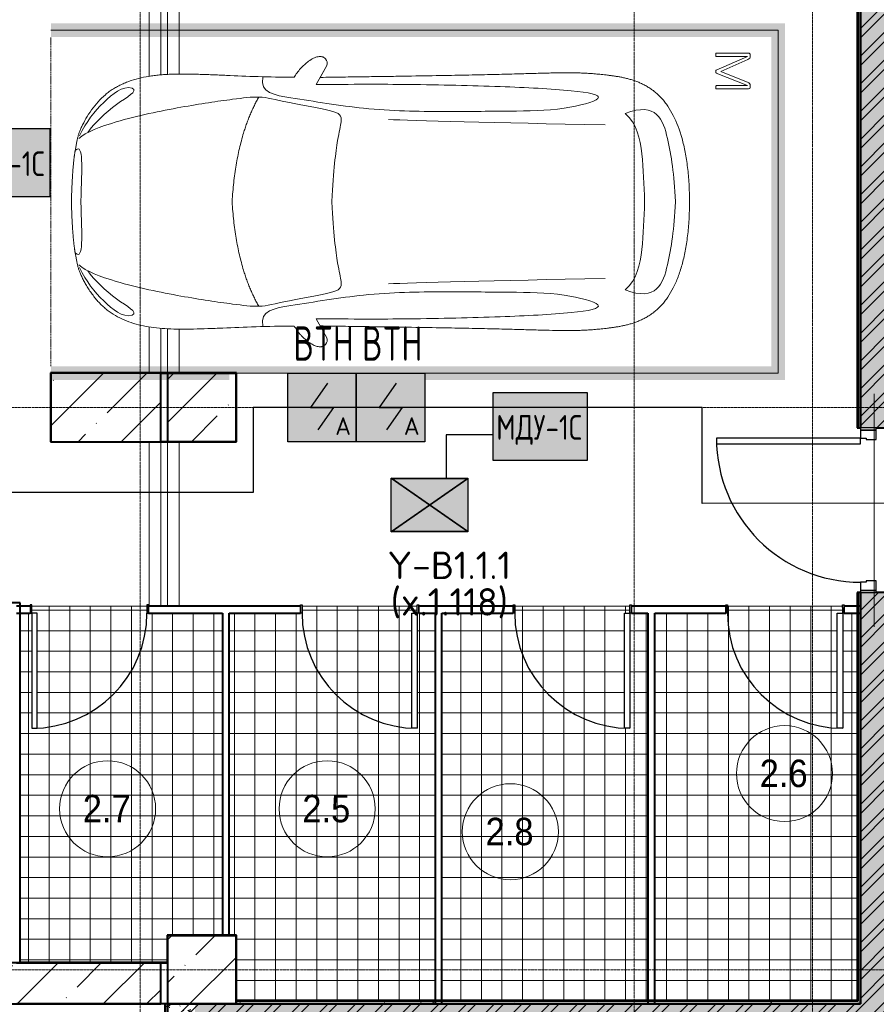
# Model space of a CAD drawing. Header units: millimetres. Extents: x -135639 to 224623, y -383017 to -59102.
# Tile 252 of 256: x 48536 to 54778, y -170874 to -163695. Entities that reach past the tile are written whole.
import ezdxf
from ezdxf.enums import TextEntityAlignment as Align

# ---------------------------------------------------------------- set-up
doc = ezdxf.new("R2010")
doc.units = ezdxf.units.MM
for name, pattern in [('CONTINOUS', [0]), ('Линия сетки', [25, 20, -2.5, 0, -2.5]), ('Невидимые', [5, 3, -2]), ('Штрих_3_3_', [6, 3, -3])]:
    doc.linetypes.add(name, pattern=pattern)
for name, color, linetype, lineweight in [('A-000-M_MASS', 7, 'Continuous', 18), ('A-010-A_ROOM', 7, 'Continuous', 20), ('A-200-M_WALL', 7, 'Continuous', 18), ('A-200-M_WALL_EXT', 7, 'Continuous', 18), ('A-200-M_WALL_INT', 7, 'Continuous', 18), ('A-200-M_WALL_PAT', 7, 'Continuous', 40), ('A-325-M_DOOR', 7, 'Continuous', 18), ('A-325-M_DOOR__FRAME', 7, 'Continuous', 30), ('A-325-M_DOOR_PANEL', 7, 'Continuous', 30), ('A-350-H_CEILING', 7, 'Continuous', 18), ('A-350-M_CEILING', 7, 'Continuous', 18), ('C-953-M_PARKING', 7, 'Continuous', 18), ('C-953-MH_PARKING', 7, 'Невидимые', 18), ('S-280-M_COLUMN', 7, 'Continuous', 18), ('S-280-M_STRUCT_FRAME', 7, 'Continuous', 18), ('Z-030-M_GRID', 7, 'Continuous', 9), ('Арматура воздуховодов', 7, 'Continuous', 18), ('ОС', 5, 'Continuous', 25), ('ПС', 7, 'Continuous', 40), ('СС-011-ПОЖ-СИГНАЛИЗАЦИЯ', 1, 'Continuous', 30)]:
    doc.layers.add(name, color=color, linetype=linetype, lineweight=lineweight)
doc.layers.add('ССПС', color=5, linetype='Continuous')
doc.styles.add('1111', font='isocpeur.ttf')
doc.styles.add('Arial_2', font='arial.ttf', dxfattribs={"width": 0.9, "height": 400})
doc.styles.add('ISOCPEUR', font='isocpeur.ttf', dxfattribs={"height": 300})
pattern_1 = [(50, (0, 0), (218.62117, -19.1268), [22.86, -251.46]), (355, (0, 0), (-42.2919, 229.2684), [18.288, -201.168]), (100.451, (18.22, -1.6), (176.3311, 210.13963), [19.428, -213.708]), (46.184, (0, 60.96), (325.295, -50.4516), [34.29, -377.19]), (96.636, (27.1, 56.76), (284.883, 296.9127), [29.142, -320.562]), (351.184, (0, 60.96), (284.8858, 296.9107), [27.432, -301.752]), (21, (30.48, 45.72), (181.93753, -122.7183), [22.86, -251.46]), (326, (30.48, 45.72), (74.1622, 221.0262), [18.288, -201.168]), (71.451, (45.64, 35.5), (256.10035, 98.30526), [19.428, -213.708]), (37.5, (0, 0), (3.70639, 101.465895), [3.353, -195.377, 3.353, -200.863, -201.93]), (37.5, (0, 0), (3.70639, 101.465895), [-402.946, 3.353, -198.577]), (7.5, (0, 0), (80.18358, 120.21653), [3.353, -113.081, 3.353, -190.805, -76.962]), (7.5, (0, 0), (80.18358, 120.21653), [-310.591, 3.353, -73.609]), (327.5, (-67.97, 0), (162.70865, -6.87497), [3.353, -72.847, 3.353, -234.391, -315.468]), (327.5, (-67.97, 0), (162.70865, -6.87497), [-313.944, 3.353, -312.115]), (317.5, (-98.45, 0), (177.75468, 30.51183), [3.353, -95.707, 3.353, -154.534, -224.028]), (317.5, (-98.45, 0), (177.75468, 30.51183), [-256.946, 3.353, -220.675])]
pattern_2 = [(45, (0, 0), (-101.02788, 101.02788), []), (45, (67.35, 0), (-101.02788, 101.02788), [])]
pattern_3 = [(0, (0, 0), (406.4, 101.6), [33.528, -271.272, 33.528, -271.272, -1625.6]), (0, (0, 0), (406.4, 101.6), [-609.6, 33.528, -576.072, 33.528, -271.272, -711.2]), (0, (0, 0), (406.4, 101.6), [-1524, 33.528, -169.672, 33.528, -474.472]), (120, (152.4, 50.8), (-291.18818, 301.15272), [33.528, -271.272, 33.528, -271.272, -1625.6]), (120, (152.4, 50.8), (-291.18818, 301.15272), [-609.6, 33.528, -576.072, 33.528, -271.272, -711.2]), (120, (152.4, 50.8), (-291.18818, 301.15272), [-1524, 33.528, -169.672, 33.528, -474.472]), (240, (203.2, 254), (-115.21182, -402.75272), [33.528, -271.272, 33.528, -271.272, -1625.6]), (240, (203.2, 254), (-115.21182, -402.75272), [-609.6, 33.528, -576.072, 33.528, -271.272, -711.2]), (240, (203.2, 254), (-115.21182, -402.75272), [-1524, 33.528, -169.672, 33.528, -474.472])]
pattern_4 = [(45, (0, 0), (-314.309, 314.309), []), (45, (314.3, 0), (-314.309, 314.309), [555.625, -111.125, 3.353, -107.772])]

# ---------------------------------------------------------------- blocks, each defined once
blk = doc.blocks.new('A_PAR_Parking - M-2663509-B1_-7_650_')
at = {"layer": 'C-953-M_PARKING', "true_color": 0xf7f9fb}
blk.add_hatch(color=7, dxfattribs=at).paths.add_polyline_path([(-1300, 2650), (-1300, 1350), (-1250, 1350), (-1250, 350), (-1300, 350), (-1300, -2700), (1300, -2700), (1300, 2650), (1200, 2650), (1200, -2600), (-1200, -2600), (-1200, 2650)])
at = {"layer": 'A-000-M_MASS', "color": 253, "true_color": 0xaaaaaa}
for p, q in [((-853.2, 716.7), (-993.1, 639.1)), ((-906.1, 687.4), (-993.1, 639.1)), ((853.2, 716.7), (993.1, 639.1)), ((993.1, 639.1), (906.1, 687.4))]:
    blk.add_line(p, q, dxfattribs=at)
for centre, start, end in [((-1010.2, 677.7), 223.41837, 293.93047), ((1010.2, 677.7), 246.06953, 316.58163)]:
    blk.add_arc(centre, 42.2, start, end, dxfattribs=at)
for points, knots in [([(-907.6, 876.4), (-907.6, 976), (-911.2, 1161), (-920, 1362), (-926.1, 1508.1), (-930.5, 1645.4), (-930.2, 1768.6), (-921.6, 1880.2), (-910.5, 1957.2), (-893.9, 2030.5), (-870.8, 2100), (-840.5, 2165.3), (-808.7, 2215.9), (-778.9, 2254), (-754.4, 2281.2), (-727.4, 2307.2), (-698.1, 2331.9), (-667.3, 2354.9), (-635.8, 2376.1), (-604.5, 2395.2), (-574, 2412.1), (-545.3, 2426.4), (-519.1, 2437.8), (-499.9, 2445), (-485.2, 2449.7), (-474.3, 2452.8), (-463.2, 2455.6), (-451.9, 2458.1), (-440.1, 2460.6), (-427.5, 2463), (-414, 2465.5), (-401.8, 2467.8), (-391.4, 2469.7), (-383.1, 2471.3), (-375.8, 2472.6), (-369.6, 2473.7), (-363, 2474.8), (-356.1, 2475.9), (-348.8, 2477.1), (-342.9, 2477.9), (-336.8, 2478.8), (-330.4, 2479.7), (-323.7, 2480.6), (-316.6, 2481.5), (-309.1, 2482.4), (-301.4, 2483.3), (-293.2, 2484.2), (-284.6, 2485.1), (-275.5, 2486), (-262.9, 2487.1), (-249.4, 2488.3), (-234.8, 2489.5), (-223.4, 2490.4), (-211.5, 2491.2), (-198.9, 2492.1), (-185.8, 2492.9), (-167.6, 2494), (-148.2, 2495.1), (-127.4, 2496.1), (-105.9, 2497.2), (-77.2, 2498.4), (-39.8, 2499.8), (-13, 2500.7), (0.9, 2501.1)], [-1, -1, -1, -1, -0.913265, -0.826531, -0.783163, -0.739796, -0.653061, -0.612245, -0.571429, -0.530612, -0.489796, -0.44898, -0.408163, -0.387755, -0.367347, -0.346939, -0.326531, -0.306122, -0.285714, -0.265306, -0.244898, -0.22449, -0.204082, -0.183673, -0.173469, -0.163265, -0.153061, -0.142857, -0.132653, -0.122449, -0.112245, -0.102041, -0.096939, -0.091837, -0.086735, -0.084184, -0.081633, -0.076531, -0.07398, -0.071429, -0.068878, -0.066327, -0.063776, -0.061224, -0.058673, -0.056122, -0.053571, -0.05102, -0.048469, -0.045918, -0.040816, -0.038265, -0.035714, -0.033163, -0.030612, -0.028061, -0.02551, -0.020408, -0.017857, -0.015306, -0.010204, -0.005102, 0, 0, 0, 0]), ([(-479.6, 2441.4), (-586, 2391.8), (-718.7, 2282.7), (-847.3, 2127.6), (-828.4, 2057)], [0, 0, 0, 0, 0.53668, 1.024735, 1.024735, 1.024735, 1.024735]), ([(-459.4, 2446), (-507.5, 2397.9), (-600.9, 2146.6), (-695.8, 1683.9), (-743.6, 1354.1), (-774.1, 1106.3), (-734.1, 996.4), (-659.8, 552.2), (-618, 522.3), (-447.3, 564.9), (-233.6, 590.3), (-1.9, 601.6)], [0, 0, 0, 0, 0.884172, 2.058368, 3.212407, 3.977765, 4.871213, 5.547774, 6.288901, 6.772879, 7.454401, 7.454401, 7.454401, 7.454401]), ([(0.9, 2501.1), (21.7, 2500.5), (51.4, 2499.4), (87.7, 2498), (113.2, 2496.8), (137.2, 2495.6), (159.8, 2494.4), (180.9, 2493.2), (200.8, 2491.9), (219.4, 2490.6), (236.6, 2489.3), (252.9, 2488), (267.9, 2486.6), (281.9, 2485.3), (295, 2483.9), (307, 2482.6), (319.6, 2481.1), (329.9, 2479.7), (338.4, 2478.5), (344.6, 2477.7), (350.4, 2476.8), (355.9, 2475.9), (361.2, 2475.1), (366.3, 2474.2), (371.2, 2473.4), (377.4, 2472.3), (384.7, 2471), (393, 2469.4), (403.4, 2467.5), (415.6, 2465.2), (433.6, 2461.8), (453.8, 2457.8), (475.9, 2452.6), (497.6, 2446), (520.6, 2437.4), (555.5, 2422.1), (605.5, 2395.9), (669.1, 2355.3), (729.9, 2307.4), (772.8, 2262.9), (802.5, 2224.9), (822.6, 2195.1), (840.7, 2164.2), (856.7, 2132.1), (870.9, 2098.9), (887.5, 2053.3), (903.9, 1993.8), (915.3, 1931.2), (921.9, 1879.2), (925.6, 1839.1), (928.2, 1798), (929.8, 1755.7), (930.5, 1719.5), (930.6, 1689.9), (930.5, 1667.4), (930.3, 1644.6), (929.9, 1621.4), (929.4, 1597.9), (928.5, 1566.1), (927.2, 1525.5), (924.6, 1458.6), (919.2, 1336.4), (911, 1144.9), (907.6, 970.1), (907.6, 876.4)], [-1, -1, -1, -1, -0.992347, -0.98852, -0.984694, -0.980867, -0.977041, -0.973214, -0.969388, -0.965561, -0.961735, -0.957908, -0.954082, -0.950255, -0.946429, -0.942602, -0.938776, -0.933673, -0.931122, -0.928571, -0.92602, -0.923469, -0.920918, -0.918367, -0.915816, -0.913265, -0.908163, -0.903061, -0.897959, -0.887755, -0.877551, -0.857143, -0.836735, -0.816327, -0.795918, -0.77551, -0.734694, -0.693878, -0.653061, -0.612245, -0.591837, -0.571429, -0.55102, -0.530612, -0.510204, -0.489796, -0.44898, -0.408163, -0.387755, -0.367347, -0.346939, -0.326531, -0.306122, -0.295918, -0.285714, -0.27551, -0.265306, -0.255102, -0.244898, -0.22449, -0.204082, -0.163265, -0.081633, 0, 0, 0, 0]), ([(459.4, 2446), (507.5, 2397.9), (600.9, 2146.6), (695.8, 1683.9), (743.6, 1354.1), (774.1, 1106.3), (734.1, 996.4), (659.8, 552.2), (618, 522.3), (447.3, 564.9), (233.6, 590.3), (1.9, 601.6)], [0, 0, 0, 0, 0.884172, 2.058368, 3.212407, 3.977765, 4.871213, 5.547774, 6.288901, 6.772879, 7.454401, 7.454401, 7.454401, 7.454401]), ([(479.6, 2441.4), (586, 2391.8), (718.7, 2282.7), (847.3, 2127.6), (828.4, 2057)], [0, 0, 0, 0, 0.53668, 1.024735, 1.024735, 1.024735, 1.024735]), ([(-828.4, 2057), (-802.6, 2015.7), (-728.3, 2173.2), (-566.1, 2339.3), (-504.9, 2380.6)], [0, 0, 0, 0, 0.497572, 1.022643, 1.022643, 1.022643, 1.022643]), ([(828.4, 2057), (802.6, 2015.7), (728.3, 2173.2), (566.1, 2339.3), (504.9, 2380.6)], [0, 0, 0, 0, 0.497572, 1.022643, 1.022643, 1.022643, 1.022643]), ([(-908.3, 1105.9), (-792, 1130), (-753.2, 859.4), (-662.6, 332.1), (-655.4, -196.5), (-660.5, -684.2), (-662.6, -1068.4), (-763.9, -1442.7), (-816.5, -1156.9), (-841.5, -605.2), (-856.7, -17.5), (-856.5, 453.9), (-853.2, 716.7)], [0, 0, 0, 0, 1.013953, 2.476159, 4.172855, 5.704608, 7.082231, 8.244161, 9.589947, 11.154659, 12.917121, 14.362976, 14.362976, 14.362976, 14.362976]), ([(908.3, 1105.9), (792, 1130), (753.2, 859.4), (662.6, 332.1), (655.4, -196.5), (660.5, -684.2), (662.6, -1068.4), (763.9, -1442.7), (816.5, -1156.9), (841.5, -605.2), (856.7, -17.5), (856.5, 453.9), (853.2, 716.7)], [0, 0, 0, 0, 1.013953, 2.476159, 4.172855, 5.704608, 7.082231, 8.244161, 9.589947, 11.154659, 12.917121, 14.362976, 14.362976, 14.362976, 14.362976]), ([(-1040.9, 648.7), (-1044.3, 651.7), (-1048.7, 656.6), (-1052.9, 663.7), (-1055.3, 669.5), (-1057.1, 675.4), (-1058, 681.7), (-1058.4, 688.2), (-1057.8, 701.7), (-1052.2, 723.5), (-1035.9, 755.8), (-1011.1, 789.9), (-984.6, 818.2), (-961.5, 838.8), (-943.7, 853.1), (-925.6, 865.8), (-913.6, 873), (-907.6, 876.4)], [-1, -1, -1, -1, -0.941667, -0.9125, -0.883333, -0.854167, -0.825, -0.795833, -0.766667, -0.65, -0.533333, -0.4, -0.266667, -0.2, -0.133333, -0.066667, 0, 0, 0, 0]), ([(907.6, 876.4), (912.9, 873.5), (923.4, 867.2), (944.5, 852.7), (970.5, 831.6), (999.5, 802.9), (1025.9, 770.7), (1043.2, 742.4), (1052.9, 719.4), (1057.4, 702.8), (1058.6, 689.7), (1057.9, 679.9), (1056.4, 672.8), (1054.1, 666.1), (1049.7, 657.8), (1044.8, 652.2), (1040.9, 648.7)], [-1, -1, -1, -1, -0.941667, -0.883333, -0.766667, -0.65, -0.533333, -0.4, -0.333333, -0.266667, -0.2, -0.166667, -0.133333, -0.1, -0.066667, 0, 0, 0, 0]), ([(0, -2003.8), (-45, -2003.7), (-131.8, -2001.4), (-251.9, -1990.7), (-361.8, -1973.6), (-461.5, -1950.2), (-550.8, -1921), (-629.5, -1886.4), (-686.2, -1853.3), (-726.1, -1824.5), (-753.4, -1801.8), (-773.8, -1781.9), (-788.8, -1765.5), (-799.4, -1753.1), (-809.5, -1740.4), (-818.9, -1727.5), (-827.7, -1714.4), (-836.1, -1701.2), (-843.9, -1687.9), (-851.2, -1674.4), (-857.9, -1660.8), (-864.3, -1647.2), (-870.2, -1633.6), (-875.7, -1619.8), (-880.7, -1606), (-885.4, -1592.2), (-889.8, -1578.4), (-893.7, -1564.6), (-897.4, -1550.8), (-900.7, -1537.2), (-903.9, -1523.6), (-906.6, -1510.1), (-909.2, -1496.6), (-911.6, -1483.4), (-913.8, -1470.2), (-915.7, -1457.2), (-917.5, -1444.4), (-919.2, -1431.8), (-920.9, -1419.4), (-922.8, -1403.2), (-925.1, -1383.5), (-927.6, -1360.8), (-929.8, -1338.8), (-931.7, -1317.6), (-934, -1290), (-936.3, -1256.7), (-938.2, -1217.6), (-939.4, -1178.6), (-940, -1138.8), (-940, -1097.3), (-939.4, -1038.8), (-937.7, -958.2), (-934.4, -846), (-930.5, -714.1), (-926.5, -558.6), (-922.7, -375.9), (-918.9, -163.4), (-914.9, 81.7), (-911.4, 315.4), (-908.5, 521.3), (-906.9, 630.9), (-906.1, 687.4)], [-1, -1, -1, -1, -0.97619, -0.952381, -0.928571, -0.904762, -0.880952, -0.857143, -0.833333, -0.821429, -0.809524, -0.797619, -0.791667, -0.785714, -0.779762, -0.77381, -0.767857, -0.761905, -0.755952, -0.75, -0.744048, -0.738095, -0.732143, -0.72619, -0.720238, -0.714286, -0.708333, -0.702381, -0.696429, -0.690476, -0.684524, -0.678571, -0.672619, -0.666667, -0.660714, -0.654762, -0.64881, -0.642857, -0.636905, -0.630952, -0.619048, -0.607143, -0.595238, -0.583333, -0.571429, -0.547619, -0.52381, -0.5, -0.47619, -0.452381, -0.428571, -0.380952, -0.333333, -0.285714, -0.238095, -0.190476, -0.142857, -0.095238, -0.047619, -0.02381, 0, 0, 0, 0]), ([(906.1, 687.4), (906.9, 630.9), (908.5, 521.3), (910.7, 366.9), (912.8, 221.9), (915.6, 40.8), (918.9, -163.4), (922.7, -375.9), (926.5, -558.6), (929.8, -688.2), (932.5, -780), (934.3, -843.5), (936, -902.1), (937.5, -956.3), (938.7, -1006.6), (939.6, -1053.4), (940, -1097.3), (940, -1138.8), (939.4, -1178.6), (938.2, -1217.6), (936.3, -1256.7), (934, -1290), (931.7, -1317.6), (929.8, -1338.8), (927.6, -1360.8), (925.1, -1383.5), (922.8, -1403.2), (920.9, -1419.4), (919.2, -1431.8), (917.5, -1444.4), (915.7, -1457.2), (913.8, -1470.2), (911.6, -1483.4), (909.2, -1496.6), (906.6, -1510.1), (903.9, -1523.6), (900.7, -1537.2), (897.4, -1550.8), (893.7, -1564.6), (889.8, -1578.4), (885.4, -1592.2), (880.7, -1606), (875.7, -1619.8), (870.2, -1633.6), (864.3, -1647.2), (857.9, -1660.8), (851.2, -1674.4), (843.9, -1687.9), (836.1, -1701.2), (827.7, -1714.4), (818.9, -1727.5), (809.5, -1740.4), (799.4, -1753.1), (788.8, -1765.5), (773.8, -1781.9), (753.4, -1801.8), (726.1, -1824.5), (686.2, -1853.3), (606.8, -1899.6), (494.8, -1942.4), (361.8, -1973.6), (251.9, -1990.7), (131.8, -2001.4), (45, -2003.7), (0, -2003.8)], [-1, -1, -1, -1, -0.97619, -0.952381, -0.928571, -0.904762, -0.857143, -0.809524, -0.761905, -0.714286, -0.690476, -0.666667, -0.642857, -0.619048, -0.595238, -0.571429, -0.547619, -0.52381, -0.5, -0.47619, -0.452381, -0.428571, -0.416667, -0.404762, -0.392857, -0.380952, -0.369048, -0.363095, -0.357143, -0.35119, -0.345238, -0.339286, -0.333333, -0.327381, -0.321429, -0.315476, -0.309524, -0.303571, -0.297619, -0.291667, -0.285714, -0.279762, -0.27381, -0.267857, -0.261905, -0.255952, -0.25, -0.244048, -0.238095, -0.232143, -0.22619, -0.220238, -0.214286, -0.208333, -0.202381, -0.190476, -0.178571, -0.166667, -0.142857, -0.095238, -0.071429, -0.047619, -0.02381, 0, 0, 0, 0]), ([(-643, -1534.6), (-731.6, -1765.4), (-468.2, -1854.8), (-203.3, -1891), (-1.9, -1901.6)], [0, 0, 0, 0, 0.867049, 1.684227, 1.684227, 1.684227, 1.684227]), ([(-643, -1534.6), (-569.6, -1622.1), (-348.5, -1664.3), (-124, -1672.4), (-1.9, -1676.2)], [0, 0, 0, 0, 0.616728, 1.242165, 1.242165, 1.242165, 1.242165]), ([(643, -1534.6), (731.6, -1765.4), (468.2, -1854.8), (203.3, -1891), (1.9, -1901.6)], [0, 0, 0, 0, 0.867049, 1.684227, 1.684227, 1.684227, 1.684227]), ([(643, -1534.6), (569.6, -1622.1), (348.5, -1664.3), (124, -1672.4), (1.9, -1676.2)], [0, 0, 0, 0, 0.616728, 1.242165, 1.242165, 1.242165, 1.242165])]:
    blk.add_open_spline(points, degree=3, knots=knots, dxfattribs=at)
for points, degree in [([(-376.2, 2469.9), (-425, 2411.7), (-256.6, 2425), (-1.9, 2431.6)], 3), ([(376.2, 2469.9), (425, 2411.7), (256.6, 2425), (1.9, 2431.6)], 3), ([(-1.9, 1329.8), (-478.1, 1299.2), (-761.9, 1135.3)], 2), ([(1.9, 1329.8), (478.1, 1299.2), (761.9, 1135.3)], 2), ([(-599.3, 190.1), (-592, 24.4), (-575.2, -588.2), (-560, -1389.4)], 3), ([(599.3, 190.1), (592, 24.4), (575.2, -588.2), (560, -1389.4)], 3)]:
    blk.add_open_spline(points, degree=degree, dxfattribs=at)
at = {"layer": 'C-953-M_PARKING', "color": 253, "true_color": 0xaaaaaa}
for p, q in [((-1250, -2650), (-1250, 2650)), ((1250, 2650), (1250, -2650)), ((822.6, -2197.9), (822.1, -2200.1)), ((822.1, -2200.1), (822.6, -2197.9)), ((822.1, -2200.1), (822.1, -2433.8)), ((824.5, -2196.4), (822.6, -2197.9)), ((822.6, -2197.9), (824.5, -2196.4)), ((828.2, -2195.4), (824.5, -2196.4)), ((833.8, -2195), (828.2, -2195.4)), ((839.8, -2195.4), (833.8, -2195)), ((843.6, -2196.4), (839.8, -2195.4)), ((845.7, -2197.9), (843.6, -2196.4)), ((843.6, -2196.4), (845.7, -2197.9)), ((846.5, -2200.1), (845.7, -2197.9)), ((845.7, -2197.9), (846.5, -2200.1)), ((938, -2198.7), (846.5, -2425.3)), ((846.5, -2425.3), (846.5, -2200.1)), ((939, -2197.3), (938, -2198.7)), ((938, -2198.7), (939, -2197.3)), ((941, -2196.1), (939, -2197.3)), ((939, -2197.3), (941, -2196.1)), ((944.2, -2195.3), (941, -2196.1)), ((948.9, -2195), (944.2, -2195.3)), ((953.2, -2195.3), (948.9, -2195)), ((956.4, -2196.1), (953.2, -2195.3)), ((958.5, -2197.3), (956.4, -2196.1)), ((956.4, -2196.1), (958.5, -2197.3)), ((959.7, -2198.7), (958.5, -2197.3)), ((958.5, -2197.3), (959.7, -2198.7)), ((1058.6, -2425.3), (959.7, -2198.7)), ((1059.2, -2197.9), (1058.6, -2200.1)), ((1058.6, -2200.1), (1059.2, -2197.9)), ((1058.6, -2200.1), (1058.6, -2425.3)), ((1061.1, -2196.4), (1059.2, -2197.9)), ((1059.2, -2197.9), (1061.1, -2196.4)), ((1064.9, -2195.4), (1061.1, -2196.4)), ((1070.4, -2195), (1064.9, -2195.4)), ((1076.3, -2195.4), (1070.4, -2195)), ((1080, -2196.4), (1076.3, -2195.4)), ((1082.1, -2197.9), (1080, -2196.4)), ((1080, -2196.4), (1082.1, -2197.9)), ((1082.7, -2200.1), (1082.1, -2197.9)), ((1082.1, -2197.9), (1082.7, -2200.1)), ((1082.7, -2433.8), (1082.7, -2200.1)), ((869.4, -2430.3), (950, -2231.9)), ((950, -2231.9), (1037.2, -2429.5)), ((822.1, -2433.8), (825.8, -2443.3)), ((861.1, -2441.8), (865.9, -2436.9)), ((865.9, -2436.9), (869.4, -2430.3)), ((1037.2, -2429.5), (1041.4, -2437.3)), ((1041.4, -2437.3), (1046.1, -2442.4)), ((1079, -2443.3), (1081.6, -2439.5)), ((1081.6, -2439.5), (1082.7, -2433.8)), ((825.8, -2443.3), (833.1, -2445.9)), ((833.1, -2445.9), (846, -2445.9)), ((846, -2445.9), (854.6, -2444.9)), ((854.6, -2444.9), (861.1, -2441.8)), ((1046.1, -2442.4), (1051.3, -2445.1)), ((1051.3, -2445.1), (1057.5, -2445.9)), ((1057.5, -2445.9), (1071.8, -2445.9)), ((1071.8, -2445.9), (1075.5, -2445.3)), ((1075.5, -2445.3), (1079, -2443.3)), ((1250, -2650), (-1250, -2650))]:
    blk.add_line(p, q, dxfattribs=at)
at = {"layer": 'C-953-MH_PARKING', "color": 253, "linetype": 'Штрих_3_3_', "true_color": 0xaaaaaa}
blk.add_line((-1200, 2650), (1200, 2650), dxfattribs=at)
blk = doc.blocks.new('101_Дверь_Однопольная - _ПЧ_Мет_1000х2000_Между секциями_EI60_Л-4449940-B1_-7_650_')
at = {"layer": 'A-325-M_DOOR', "color": 253, "lineweight": 30, "true_color": 0xaaaaaa}
for p, q in [((-585, 100), (-600, 100)), ((-600, 100), (-600, -15)), ((-585, -15), (-585, 100)), ((600, 100), (585, 100)), ((585, 100), (585, -15)), ((600, -15), (600, 100)), ((-600, -15), (-585, -15)), ((585, -15), (600, -15))]:
    blk.add_line(p, q, dxfattribs=at)
at = {"layer": 'A-325-M_DOOR__FRAME', "color": 253, "true_color": 0xaaaaaa}
for p, q in [((-525, 100), (-585, 100)), ((-585, 100), (-585, -15)), ((-525, 60), (-525, 100)), ((585, 100), (525, 100)), ((525, 100), (525, 60)), ((585, -15), (585, 100)), ((-515, 60), (-525, 60)), ((-515, -15), (-515, 60)), ((525, 60), (515, 60)), ((515, 60), (515, -15)), ((-585, -15), (-515, -15)), ((515, -15), (585, -15))]:
    blk.add_line(p, q, dxfattribs=at)
at = {"layer": 'A-325-M_DOOR_PANEL', "color": 253, "true_color": 0xaaaaaa}
for p, q in [((525, 1150), (485, 1150)), ((485, 1150), (485, 100)), ((525, 100), (525, 1150)), ((485, 100), (525, 100))]:
    blk.add_line(p, q, dxfattribs=at)
blk.add_arc((525, 100), 1050, 90, 180, dxfattribs=at)
blk = doc.blocks.new('101_Дверь_Однопольная - _ПЧ_800х2000_ПХА_Пр-4230499-B1_-7_650_')
at = {"layer": 'A-325-M_DOOR', "color": 253, "lineweight": 30, "true_color": 0xaaaaaa}
for p, q in [((-431, 25), (-430, 25)), ((-431, -35), (-431, 25)), ((-430, 25), (-430, -35)), ((430, -35), (430, 25)), ((430, 25), (431, 25)), ((431, 25), (431, -35)), ((-430, -35), (-431, -35)), ((431, -35), (430, -35))]:
    blk.add_line(p, q, dxfattribs=at)
at = {"layer": 'A-325-M_DOOR__FRAME', "color": 253, "true_color": 0xaaaaaa}
for p, q in [((-430, 25), (-420, 25)), ((-430, -35), (-430, 25)), ((-420, 25), (-420, -15)), ((420, 25), (430, 25)), ((420, -15), (420, 25)), ((430, 25), (430, -35)), ((-419, -35), (-430, -35)), ((-420, -15), (-419, -15)), ((-419, -15), (-419, -35)), ((419, -15), (420, -15)), ((419, -35), (419, -15)), ((430, -35), (419, -35))]:
    blk.add_line(p, q, dxfattribs=at)
at = {"layer": 'A-325-M_DOOR_PANEL', "color": 253, "true_color": 0xaaaaaa}
for p, q in [((-420, 865), (-380, 865)), ((-420, 25), (-420, 865)), ((-380, 865), (-380, 25)), ((-380, 25), (-420, 25))]:
    blk.add_line(p, q, dxfattribs=at)
blk.add_arc((-420, 25), 840, 0, 90, dxfattribs=at)
blk = doc.blocks.new('101_Дверь_Однопольная - _ПЧ_800х2000_ПХА_Л-4230509-B1_-7_650_')
at = {"layer": 'A-325-M_DOOR', "color": 253, "lineweight": 30, "true_color": 0xaaaaaa}
for p, q in [((-430, 25), (-431, 25)), ((-431, 25), (-431, -35)), ((-430, -35), (-430, 25)), ((431, 25), (430, 25)), ((430, 25), (430, -35)), ((431, -35), (431, 25)), ((-431, -35), (-430, -35)), ((430, -35), (431, -35))]:
    blk.add_line(p, q, dxfattribs=at)
at = {"layer": 'A-325-M_DOOR__FRAME', "color": 253, "true_color": 0xaaaaaa}
for p, q in [((-420, 25), (-430, 25)), ((-430, 25), (-430, -35)), ((-420, -15), (-420, 25)), ((430, 25), (420, 25)), ((420, 25), (420, -15)), ((430, -35), (430, 25)), ((-430, -35), (-419, -35)), ((-419, -15), (-420, -15)), ((-419, -35), (-419, -15)), ((420, -15), (419, -15)), ((419, -15), (419, -35)), ((419, -35), (430, -35))]:
    blk.add_line(p, q, dxfattribs=at)
at = {"layer": 'A-325-M_DOOR_PANEL', "color": 253, "true_color": 0xaaaaaa}
for p, q in [((420, 865), (380, 865)), ((380, 865), (380, 25)), ((420, 25), (420, 865)), ((380, 25), (420, 25))]:
    blk.add_line(p, q, dxfattribs=at)
blk.add_arc((420, 25), 840, 90, 180, dxfattribs=at)
blk = doc.blocks.new('ПР - _ПЧ_1200_200_Оп250-250_Шаг300_Арм16_Арм10-3250725-B1_-7_650_')
at = {"layer": 'S-280-M_STRUCT_FRAME', "color": 21, "true_color": 0xffaaaa}
for p, q in [((-850, 0), (850, 0)), ((-850, 0), (-600, 0)), ((-515, 0), (515, 0)), ((-515, 0), (515, 0)), ((600, 0), (850, 0))]:
    blk.add_line(p, q, dxfattribs=at)
blk = doc.blocks.new('CP_ДШ_Hanytex_TopJoint 24C - CP_ДШ_Hanytex_TopJoint 24C-3950266-B1_-7_650_')
at = {"layer": 'A-000-M_MASS', "color": 253, "true_color": 0xaaaaaa}
for p, q in [((719.6, 110), (0, 110)), ((2900, 110), (2579.7, 110)), ((722.1, 25), (0, 25)), ((0, 25), (0, -25)), ((0, -110), (0, 25)), ((2900, 25), (2577.1, 25)), ((2900, -25), (2900, 25)), ((2900, 25), (2900, -25)), ((0, -25), (725.6, -25)), ((2573.6, -25), (2900, -25)), ((735.9, -110), (0, -110)), ((2900, -110), (2563.3, -110))]:
    blk.add_line(p, q, dxfattribs=at)
blk = doc.blocks.new('CP_ДШ_Hanytex_TopJoint 24C - CP_ДШ_Hanytex_TopJoint 24C-3950286-B1_-7_650_')
at = {"layer": 'A-000-M_MASS', "color": 253, "true_color": 0xaaaaaa}
for p, q in [((1200, 110), (0, 110)), ((1200, 25), (0, 25)), ((0, 25), (0, -25)), ((0, -25), (0, 25)), ((0, -25), (1200, -25)), ((1200, -110), (0, -110))]:
    blk.add_line(p, q, dxfattribs=at)
blk = doc.blocks.new('135_SLK_GD_AR_rvt-1-B1_-7_650_')
at = {"layer": 'A-200-M_WALL_PAT', "lineweight": 9, "true_color": 0xaaaaaa}
h = blk.add_hatch(dxfattribs=at)
h.set_pattern_fill('FP_11', color=253, style=0, pattern_type=2)
h.set_pattern_definition(pattern_3)
h.paths.add_polyline_path([(62800, 21950), (62800, 24950), (62780, 24950), (62780, 21950)])
h.paths.add_polyline_path([(62800, 26150), (62800, 40270), (62780, 40270), (62780, 26150)])
h = blk.add_hatch(dxfattribs=at)
h.set_pattern_fill('FP_1', color=253, style=0, pattern_type=2)
h.set_pattern_definition(pattern_1)
h.paths.add_polyline_path([(63000, 21950), (63000, 24950), (62800, 24950), (62800, 21950)])
h.paths.add_polyline_path([(63000, 26150), (63000, 32850), (62800, 32850), (62800, 26150), (62915, 26150)])
h = blk.add_hatch(dxfattribs=at)
h.set_pattern_fill('FP_2', color=253, style=0, pattern_type=2)
h.set_pattern_definition(pattern_2)
h.paths.add_polyline_path([(63000, 21950), (63000, 24950), (62800, 24950), (62800, 21950)])
h.paths.add_polyline_path([(63000, 26150), (63000, 32850), (62800, 32850), (62800, 26150), (62915, 26150)])
h = blk.add_hatch(dxfattribs=at)
h.set_pattern_fill('FP_11', color=253, style=0, pattern_type=2)
h.set_pattern_definition(pattern_3)
h.paths.add_polyline_path([(58250, 21950), (62780, 21950), (62780, 21970), (58250, 21970)])
h = blk.add_hatch(dxfattribs=at)
h.set_pattern_fill('FP_11', color=253, style=0, pattern_type=2)
h.set_pattern_definition(pattern_3)
h.paths.add_polyline_path([(57750, 13475.6), (57750, 16400), (57730, 16400), (57730, 13497.8)])
h.paths.add_polyline_path([(57730, 17600), (57750, 17600), (57750, 21950), (57730, 21950), (57730, 17781.9)])
h = blk.add_hatch(dxfattribs=at)
h.set_pattern_fill('FP_1', color=253, style=0, pattern_type=2)
h.set_pattern_definition(pattern_1)
h.paths.add_polyline_path([(57750, 19050), (57950, 19050), (57950, 21950), (57750, 21950), (57750, 19112.5)])
h = blk.add_hatch(dxfattribs=at)
h.set_pattern_fill('FP_2', color=253, style=0, pattern_type=2)
h.set_pattern_definition(pattern_2)
h.paths.add_polyline_path([(57750, 19050), (57950, 19050), (57950, 21950), (57750, 21950), (57750, 19112.5)])
h = blk.add_hatch(dxfattribs=at)
h.set_pattern_fill('FP_1', color=253, style=0, pattern_type=2)
h.set_pattern_definition(pattern_1)
h.paths.add_polyline_path([(60035, 21750), (63000, 21750), (63000, 21950), (57950, 21950), (57950, 21750), (58021, 21750)])
h = blk.add_hatch(dxfattribs=at)
h.set_pattern_fill('FP_2', color=253, style=0, pattern_type=2)
h.set_pattern_definition(pattern_2)
h.paths.add_polyline_path([(60035, 21750), (63000, 21750), (63000, 21950), (57950, 21950), (57950, 21750), (58021, 21750)])
at = {"layer": 'A-350-H_CEILING', "true_color": 0xaaaaaa}
h = blk.add_hatch(dxfattribs=at)
h.set_pattern_fill('FP_14', color=253, style=0, pattern_type=2)
h.set_pattern_definition([(0, (0, 0), (0, 150), []), (90, (0, 0), (-150, 9e-15), [])])
h.paths.add_polyline_path([(58250, 21975), (59700, 21975), (59700, 24800), (59570, 24800), (59569, 24850), (58731, 24850), (58730, 24800), (58200, 24800), (58200, 22450), (58250, 22450), (58250, 22048.4)])
h.paths.add_polyline_path([(62670, 24800), (62670, 23960), (62630, 23960), (62630, 24800), (62669, 24800)])
h.paths.add_polyline_path([(62775, 21975), (62775, 24800), (62670, 24800), (62669, 24850), (61831, 24850), (61830, 24800), (61300, 24800), (61300, 21975), (62670, 21975)])
h.paths.add_polyline_path([(61250, 21975), (61250, 24800), (61120, 24800), (61119, 24850), (60281, 24850), (60280, 24800), (59750, 24800), (59750, 21975), (60035, 21975)])
h.paths.add_polyline_path([(56760, 24800), (56800, 24800), (56800, 23960), (56760, 23960), (56760, 24750)])
h.paths.add_polyline_path([(57210.4, 22250), (57750, 22250), (57750, 22450), (58150, 22450), (58150, 24800), (57600, 24800), (57599, 24850), (56761, 24850), (56760, 24800), (56675, 24800), (56675, 22250)])
h.paths.add_polyline_path([(61120, 23960), (61080, 23960), (61080, 24800), (61120, 24800), (61120, 23963.8)])
h.paths.add_polyline_path([(59530, 23960), (59530, 24800), (59570, 24800), (59570, 23960)])
at = {"layer": 'A-200-M_WALL', "color": 253, "lineweight": 40, "true_color": 0xaaaaaa}
for p, q in [((62780, 40270), (62780, 26150)), ((62800, 32850), (62800, 26150)), ((62800, 26150), (62800, 32850)), ((62780, 24950), (62780, 21970)), ((62800, 24950), (62800, 24850)), ((62800, 24850), (62800, 24950)), ((62800, 24800), (62800, 24850)), ((62800, 24850), (62800, 24800)), ((62800, 24800), (62800, 24850)), ((62800, 24800), (62800, 21950)), ((62800, 21950), (62800, 24800)), ((62775, 21970), (58250, 21970)), ((62780, 21970), (62775, 21970)), ((57730, 21950), (57730, 17600)), ((57750, 21950), (57750, 19050)), ((57750, 19050), (57750, 21950)), ((59750, 21950), (59700, 21950)), ((59700, 21950), (59750, 21950)), ((61300, 21950), (61250, 21950)), ((61250, 21950), (61300, 21950))]:
    blk.add_line(p, q, dxfattribs=at)
at = {"layer": 'A-200-M_WALL_INT', "color": 253, "lineweight": 40, "true_color": 0xaaaaaa}
for p, q in [((62775, 40275), (62775, 26150)), ((58252, 26552), (56898, 26552)), ((56898, 26552), (56898, 26550)), ((56898, 26550), (56898, 26050)), ((57700, 26550), (58250, 26550)), ((58250, 26550), (58250, 26050)), ((58252, 26550), (58252, 26552)), ((58252, 26048), (58252, 26550)), ((62775, 26150), (62800, 26150)), ((62915, 26150), (63000, 26150)), ((56898, 26050), (56898, 26048)), ((56898, 26048), (58250, 26048)), ((58250, 26050), (57700, 26050)), ((58250, 26048), (58252, 26048)), ((62800, 24950), (62775, 24950)), ((62775, 24950), (62775, 21975)), ((63000, 24950), (62915, 24950)), ((56675, 24875), (52950, 24875)), ((56749, 24850), (56650, 24850)), ((56675, 24870), (56675, 24875)), ((56675, 24850), (56675, 24870)), ((56675, 22250), (56675, 24850)), ((58719, 24850), (57611, 24850)), ((60269, 24850), (59581, 24850)), ((61819, 24850), (61131, 24850)), ((62800, 24850), (62681, 24850)), ((56650, 24800), (56749, 24800)), ((57611, 24800), (58150, 24800)), ((58150, 24800), (58150, 22450)), ((58200, 22450), (58200, 24800)), ((58200, 24800), (58719, 24800)), ((59581, 24800), (59700, 24800)), ((59700, 24800), (59700, 21950)), ((59750, 24800), (60269, 24800)), ((59750, 21950), (59750, 24800)), ((61131, 24800), (61250, 24800)), ((61250, 24800), (61250, 21950)), ((61300, 24800), (61819, 24800)), ((61300, 21950), (61300, 24800)), ((62681, 24800), (62800, 24800)), ((58252, 22452), (57748, 22452)), ((57748, 22452), (57748, 22450)), ((57748, 22450), (57748, 22252)), ((57750, 22450), (58250, 22450)), ((57750, 22252), (57750, 22450)), ((58150, 22450), (58200, 22450)), ((58250, 22450), (58250, 21975)), ((58252, 22450), (58252, 22452)), ((58252, 21975), (58252, 22450)), ((56650, 22250), (56675, 22250)), ((57748, 22252), (56675, 22252)), ((56675, 22252), (56675, 22250)), ((56675, 22250), (57750, 22250)), ((57750, 22250), (57750, 22252)), ((62775, 21975), (58250, 21975)), ((58250, 21975), (58250, 21950)), ((58250, 21975), (58252, 21975)), ((57725, 21950), (56651.6, 21950)), ((57750, 21950), (57725, 21950)), ((57950, 21950), (57750, 21950)), ((59700, 21950), (57950, 21950)), ((58250, 21950), (62775, 21950)), ((61250, 21950), (59750, 21950)), ((62800, 21950), (61300, 21950)), ((62775, 21950), (62780, 21950)), ((62780, 21950), (62800, 21950))]:
    blk.add_line(p, q, dxfattribs=at)
at = {"layer": 'A-350-M_CEILING', "color": 253, "true_color": 0xaaaaaa}
for p, q in [((57599, 24850), (56761, 24850)), ((59569, 24850), (58731, 24850)), ((61119, 24850), (60281, 24850)), ((62669, 24850), (61831, 24850)), ((57700, 22250), (57750, 22250))]:
    blk.add_line(p, q, dxfattribs=at)
at = {"layer": 'A-000-M_MASS', "color": 253, "lineweight": 18, "true_color": 0xaaaaaa, "rotation": 270.0000000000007}
for name, p in [('CP_ДШ_Hanytex_TopJoint 24C - CP_ДШ_Hanytex_TopJoint 24C-3950266-B1_-7_650_', (57725, 29450)), ('CP_ДШ_Hanytex_TopJoint 24C - CP_ДШ_Hanytex_TopJoint 24C-3950286-B1_-7_650_', (57725, 26050))]:
    blk.add_blockref(name, p, dxfattribs=at)
at = {"layer": 'A-325-M_DOOR', "color": 253, "lineweight": 18, "true_color": 0xaaaaaa}
for name, p, rotation in [('101_Дверь_Однопольная - _ПЧ_Мет_1000х2000_Между секциями_EI60_Л-4449940-B1_-7_650_', (62900, 25550), 89.99999999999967), ('101_Дверь_Однопольная - _ПЧ_800х2000_ПХА_Л-4230509-B1_-7_650_', (57180, 24825), 180), ('101_Дверь_Однопольная - _ПЧ_800х2000_ПХА_Пр-4230499-B1_-7_650_', (59150, 24825), 180), ('101_Дверь_Однопольная - _ПЧ_800х2000_ПХА_Пр-4230499-B1_-7_650_', (60700, 24825), 180), ('101_Дверь_Однопольная - _ПЧ_800х2000_ПХА_Пр-4230499-B1_-7_650_', (62250, 24825), 180)]:
    blk.add_blockref(name, p, dxfattribs=dict(at, rotation=rotation))
at = {"layer": 'C-953-M_PARKING', "color": 253, "lineweight": 18, "true_color": 0xaaaaaa, "rotation": 90.00000000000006}
blk.add_blockref('A_PAR_Parking - M-2663509-B1_-7_650_', (59550, 27800), dxfattribs=at)
at = {"layer": 'S-280-M_STRUCT_FRAME', "color": 253, "lineweight": 18, "true_color": 0xaaaaaa, "rotation": 89.99999999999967}
blk.add_blockref('ПР - _ПЧ_1200_200_Оп250-250_Шаг300_Арм16_Арм10-3250725-B1_-7_650_', (62900, 25550), dxfattribs=at)
blk = doc.blocks.new('Бетон-Прямоугольная-Колонна - CLM_Подземные этажи_В40-500х800-V160-B1_-7_650_')
at = {"layer": 'S-280-M_COLUMN', "lineweight": 9, "true_color": 0xaaaaaa}
h = blk.add_hatch(dxfattribs=at)
h.set_pattern_fill('FP_40', color=253, style=0, pattern_type=2)
h.set_pattern_definition([(135, (26300, -57300), (-314.309, -314.309), []), (135, (26300, -56985.7), (-314.309, -314.309), [555.625, -111.125, 3.353, -107.772])])
h.paths.add_polyline_path([(250, 400), (-250, 400), (-250, -400), (250, -400), (250, -89.6)])
at = {"layer": 'S-280-M_COLUMN', "color": 253, "lineweight": 40, "true_color": 0xaaaaaa}
for p, q in [((250, 400), (-250, 400)), ((-250, 400), (-250, -400)), ((250, -400), (250, 400)), ((-250, -400), (250, -400))]:
    blk.add_line(p, q, dxfattribs=at)
blk = doc.blocks.new('135_SLK_GD_KR_rvt-1-B1_-7_650_')
at = {"layer": 'A-200-M_WALL_PAT', "lineweight": 9, "true_color": 0xaaaaaa}
h = blk.add_hatch(dxfattribs=at)
h.set_pattern_fill('FP_20', color=253, style=0, pattern_type=2)
h.set_pattern_definition(pattern_4)
h.paths.add_polyline_path([(57210.4, 21950), (57700, 21950), (57700, 22250), (56100, 22250), (56100, 21950), (56268.9, 21950)])
h.paths.add_polyline_path([(54400, 21950), (54400, 22250), (51998.6, 22250), (51666.6, 21950), (52502.9, 21950)])
at = {"layer": 'A-200-M_WALL_EXT', "color": 253, "lineweight": 40, "true_color": 0xaaaaaa}
for p, q in [((57700, 22250), (56100, 22250)), ((57700, 21950), (57700, 22250)), ((56100, 21950), (57700, 21950))]:
    blk.add_line(p, q, dxfattribs=at)
at = {"layer": 'S-280-M_COLUMN', "color": 253, "lineweight": 18, "true_color": 0xaaaaaa, "rotation": 270}
blk.add_blockref('Бетон-Прямоугольная-Колонна - CLM_Подземные этажи_В40-500х800-V160-B1_-7_650_', (57300, 26300), dxfattribs=at)
blk = doc.blocks.new('135_SLK_K1-2-3_KR_rvt-1-B1_-7_650_')
at = {"layer": 'S-280-M_COLUMN', "lineweight": 9, "true_color": 0xaaaaaa}
h = blk.add_hatch(dxfattribs=at)
h.set_pattern_fill('FP_20', color=253, style=0, pattern_type=2)
h.set_pattern_definition(pattern_4)
h.paths.add_polyline_path([(58250, 26050), (58250, 26550), (57750, 26550), (57750, 26050), (58152, 26050)])
h = blk.add_hatch(dxfattribs=at)
h.set_pattern_fill('FP_20', color=253, style=0, pattern_type=2)
h.set_pattern_definition(pattern_4)
h.paths.add_polyline_path([(57750, 21950), (58250, 21950), (58250, 22450), (57750, 22450), (57750, 22439)])
at = {"layer": 'S-280-M_COLUMN', "color": 253, "lineweight": 40, "true_color": 0xaaaaaa}
for p, q in [((58250, 26550), (57750, 26550)), ((57750, 26550), (57750, 26050)), ((58250, 26050), (58250, 26550)), ((57750, 26050), (58250, 26050)), ((58250, 22450), (57750, 22450)), ((57750, 22450), (57750, 21950)), ((58250, 21950), (58250, 22450)), ((57750, 21950), (58250, 21950))]:
    blk.add_line(p, q, dxfattribs=at)
blk = doc.blocks.new('050_Марка_Помещение - Номер-620969-B1_-7_650_')
at = {"layer": 'A-010-A_ROOM', "color": 253, "true_color": 0xaaaaaa}
blk.add_circle((0, 0), 3.5, dxfattribs=at)
blk = doc.blocks.new('-1 эт')
at = {"layer": 'Z-030-M_GRID', "color": 253, "linetype": 'Линия сетки', "true_color": 0xaaaaaa}
for p, q in [((57550, -19697.6), (57550, 89253.4)), ((61150, -19697.4), (61150, 89253.6)), ((62450, -19692), (62450, 89254.1)), ((155949.8, 26300), (-3679.9, 26300)), ((155950.1, 22200), (-3679.7, 22200))]:
    blk.add_line(p, q, dxfattribs=at)
at = {"lineweight": 5}
for name in ['135_SLK_GD_KR_rvt-1-B1_-7_650_', '135_SLK_GD_AR_rvt-1-B1_-7_650_', '135_SLK_K1-2-3_KR_rvt-1-B1_-7_650_']:
    blk.add_blockref(name, (0, 0), dxfattribs=at)
at = {"layer": 'A-010-A_ROOM', "color": 253, "true_color": 0xaaaaaa, "xscale": 99.99999999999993, "yscale": 99.99999999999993, "zscale": 99.99999999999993}
for p in [(62246, 23629.9), (57313, 23373.1), (58913, 23373.1), (60248.2, 23205.7)]:
    blk.add_blockref('050_Марка_Помещение - Номер-620969-B1_-7_650_', p, dxfattribs=at)
at = {"layer": 'A-010-A_ROOM', "color": 253, "lineweight": 9, "true_color": 0xaaaaaa, "char_height": 200, "width": 432.911, "attachment_point": 1, "style": 'Arial_2'}
for s, insert in [('2.6', (62065.3, 23731.6)), ('2.7', (57132.3, 23474.8)), ('2.5', (58732.3, 23474.8)), ('2.8', (60067.5, 23307.5))]:
    blk.add_mtext(s, dxfattribs=dict(at, insert=insert))
blk = doc.blocks.new('*U4706')
at = {"lineweight": 35, "true_color": 0xffffff}
h = blk.add_hatch(color=7, dxfattribs=at)
h.dxf.hatch_style = 1
h.paths.add_polyline_path([(0, 499.6), (0, 0), (499.6, 0), (499.6, 499.6)])
at = {"color": 1, "linetype": 'ByBlock', "lineweight": -2}
for p, q in [((289.5, 426.3), (166.9, 249.8)), ((166.9, 249.8), (332.7, 249.8)), ((332.7, 249.8), (219.3, 86.3))]:
    blk.add_line(p, q, dxfattribs=at)
at = {"color": 1, "linetype": 'ByBlock', "lineweight": -2, "ltscale": 0.1}
blk.add_lwpolyline([(0, 499.6), (499.6, 499.6), (499.6, 0), (0, 0)], close=True, dxfattribs=at)
at = {"color": 1, "linetype": 'ByBlock', "lineweight": -2, "ltscale": 1000, "style": '1111'}
blk.add_text('A', height=128.1, dxfattribs=at).set_placement((403.4, 49.2), align=Align.CENTER)
at = {"color": 0, "linetype": 'ByBlock', "lineweight": -2, "style": '1111'}
blk.add_attdef('INDEX', (-63.3, -234.7), '', height=125, dxfattribs=at)
at = {"color": 0, "linetype": 'ByBlock', "lineweight": -2, "style": '1111', "flags": 1}
for tag, p in [('NAME_DEVICE', (-64.1, -421.2)), ('NUM_POM', (-81.6, -847))]:
    blk.add_attdef(tag, p, '', height=125, dxfattribs=at)
at = {"color": 0, "linetype": 'ByBlock', "lineweight": -2, "style": '1111', "width": 0.7}
blk.add_attdef('NUM_DEVICE', (-64.1, -629.5), '', height=125, dxfattribs=at)
blk = doc.blocks.new('*U4714')
at = {"linetype": 'ByBlock', "lineweight": -2, "ltscale": 100}
h = blk.add_hatch(color=0, dxfattribs=at)
h.dxf.hatch_style = 1
h.paths.add_polyline_path([(0, 0), (139.7, 97.2), (0, 194.4)])
h.paths.add_polyline_path([(139.7, 97.2), (279.5, 0), (279.5, 194.4)])
at = {"linetype": 'CONTINOUS', "lineweight": 30, "ltscale": 100, "true_color": 0xffffff}
h = blk.add_hatch(color=7, dxfattribs=at)
h.dxf.hatch_style = 1
h.paths.add_polyline_path([(0, 194.4), (139.7, 97.2), (279.5, 194.4)])
h.paths.add_polyline_path([(0, 0), (279.5, 0), (139.7, 97.2)])
at = {"color": 0, "linetype": 'ByBlock', "lineweight": -2, "ltscale": 100}
for p, q in [((0, 194.4), (279.5, 0)), ((279.5, 194.4), (0, 0))]:
    blk.add_line(p, q, dxfattribs=at)
blk.add_lwpolyline([(279.5, 0), (0, 0), (0, 194.4), (279.5, 194.4)], close=True, dxfattribs=at)
blk = doc.blocks.new('ger')
at = {"lineweight": 40, "ltscale": 2, "true_color": 0xffffff}
h = blk.add_hatch(color=7, dxfattribs=at)
h.dxf.hatch_style = 1
h.paths.add_polyline_path([(491036.1, -67335.5), (491036.1, -66842.7), (490344.7, -66842.7), (490344.7, -67335.5)])
at = {"layer": 'ОС', "color": 1, "lineweight": 30}
blk.add_lwpolyline([(491036.1, -66842.7), (490344.7, -66842.7), (490344.7, -67335.5), (491036.1, -67335.5)], close=True, dxfattribs=at)
at = {"layer": 'ССПС', "color": 1, "lineweight": -2, "ltscale": 1000, "style": '1111', "width": 0.8}
blk.add_text('МДУ-1С', height=180, dxfattribs=at).set_placement((490370.6, -67185.8))

msp = doc.modelspace()

# ---------------------------------------------------------------- linework, layer by layer
at = {"layer": 'СС-011-ПОЖ-СИГНАЛИЗАЦИЯ', "lineweight": 30}
msp.add_lwpolyline([(56013.6, -158929.1), (56013.6, -167220.2), (53508.9, -167222.9), (53508.9, -166521.5), (50237.7, -166521.5), (50237.7, -167143.2), (47181.4, -167143.2), (47181.4, -169244.9), (41709.3, -169244.9), (41709.3, -166521.5), (38371.8, -166521.5), (34315.9, -161884.5)], dxfattribs=at)
at = {"layer": 'СС-011-ПОЖ-СИГНАЛИЗАЦИЯ', "color": 30, "lineweight": 30, "true_color": 0xf26722}
msp.add_lwpolyline([(51982.6, -166722.4), (51642.7, -166722.4), (51642.7, -167038.2)], dxfattribs=at)

# ---------------------------------------------------------------- block references
msp.add_blockref('-1 эт', (-8136.8, -192821.5))
at = {"layer": 'Арматура воздуховодов', "lineweight": 30}
msp.add_blockref('ger', (-442277.2, -97648.9), dxfattribs=at)
at = {"layer": 'ПС', "color": 7, "linetype": 'CONTINOUS', "lineweight": 30, "ltscale": 100}
ref = msp.add_blockref('*U4706', (50488.8, -166771.5), dxfattribs=dict(at, xscale=1.000736, yscale=1.000736, zscale=1.000736))
ref.add_attrib('NUM_DEVICE', 'BTH', dxfattribs={"layer": '0', "color": 0, "linetype": 'ByBlock', "lineweight": -2, "ltscale": 100, "height": 250.18, "style": '1111', "width": 0.7}).set_placement((50750.6, -166181), align=Align.CENTER)
ref = msp.add_blockref('*U4706', (50988.8, -166771.5), dxfattribs=dict(at, xscale=1.000736, yscale=1.000736, zscale=1.000736))
ref.add_attrib('NUM_DEVICE', 'BTH', dxfattribs={"layer": '0', "color": 0, "linetype": 'ByBlock', "lineweight": -2, "ltscale": 100, "height": 250.18, "style": '1111', "width": 0.7}).set_placement((51250.6, -166181), align=Align.CENTER)
at = {"layer": 'ПС', "color": 30, "linetype": 'Continuous', "lineweight": 30, "ltscale": 100, "xscale": 2, "yscale": 2, "zscale": 2, "rotation": 180}
for p in [(51800.6, -167039.7), (51801.6, -167038.2)]:
    msp.add_blockref('*U4714', p, dxfattribs=at)
at = {"layer": 'СС-011-ПОЖ-СИГНАЛИЗАЦИЯ', "lineweight": 30}
msp.add_blockref('ger', (-438362, -99571.8), dxfattribs=at)

# ---------------------------------------------------------------- texts
at = {"color": 7, "linetype": 'Continuous', "insert": (51259.8, -167573.1), "char_height": 200, "attachment_point": 1, "line_spacing_factor": 1.1, "style": 'ISOCPEUR'}
msp.add_mtext_dynamic_manual_height_columns('\\pxsm0.8,qc;{\\C256;Y-В1.1.1\\P(x.1.118)}', width=813.716, gutter_width=2478.4, heights=[735.9], dxfattribs=at)

doc.saveas('drawing.dxf')
